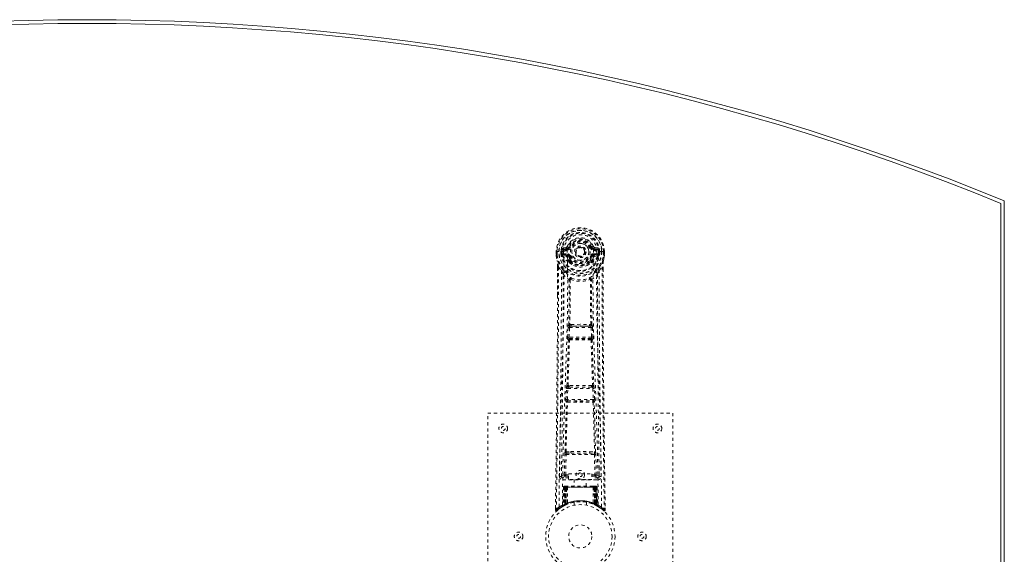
# Model space of a CAD drawing. Header units: inches. Extents: x 12.1 to 71.6, y 7.5 to 55.
# Tile 4 of 4: x 39.7 to 71.6, y 37.7 to 55. Entities that reach past the tile are written whole.
import ezdxf

# ---------------------------------------------------------------- set-up
doc = ezdxf.new("R2010")
doc.units = ezdxf.units.IN
doc.header["$MEASUREMENT"] = 0
doc.linetypes.add('SLD-Dashed', pattern=[0.075, 0.05, -0.025])
doc.linetypes.add('SLD-Solid', pattern=[0])

msp = doc.modelspace()

# ---------------------------------------------------------------- linework, layer by layer
at = {"color": 7, "linetype": 'SLD-Solid', "lineweight": 15}
for p, q in [((71.522, 49.075), (71.522, 13.483)), ((71.522, 13.483), (71.522, 49.075)), ((71.64, 49.154), (71.64, 13.404))]:
    msp.add_line(p, q, dxfattribs=at)
at = {"color": 7, "linetype": 'SLD-Dashed', "lineweight": 0}
for p, q in [((57.433, 47.654), (57.314, 47.63)), ((57.344, 47.594), (57.461, 47.614)), ((57.344, 47.594), (57.344, 47.564)), ((57.461, 47.594), (57.344, 47.594)), ((57.461, 47.614), (57.461, 47.594)), ((57.461, 47.564), (57.461, 47.594)), ((57.521, 47.658), (57.466, 47.681)), ((57.521, 47.658), (57.543, 47.649)), ((58.236, 47.649), (58.259, 47.658)), ((58.259, 47.658), (58.262, 47.65)), ((58.318, 47.614), (58.435, 47.594)), ((58.318, 47.614), (58.318, 47.594)), ((58.435, 47.594), (58.318, 47.594)), ((58.318, 47.564), (58.318, 47.594)), ((58.465, 47.63), (58.346, 47.654)), ((58.435, 47.564), (58.435, 47.594)), ((57.11, 47.513), (57.11, 47.396)), ((57.114, 47.513), (57.11, 47.513)), ((57.11, 47.396), (57.11, 47.392)), ((57.111, 47.513), (57.111, 47.396)), ((57.167, 47.512), (57.114, 47.513)), ((57.14, 47.51), (57.14, 47.396)), ((57.19, 47.512), (57.167, 47.512)), ((57.349, 47.512), (57.19, 47.512)), ((57.261, 47.439), (57.261, 47.51)), ((57.261, 47.439), (57.291, 47.44)), ((57.261, 47.439), (57.261, 47.439)), ((57.296, 47.51), (57.291, 47.51)), ((57.291, 47.51), (57.291, 47.44)), ((57.291, 47.44), (57.296, 47.421)), ((57.296, 47.431), (57.296, 47.51)), ((57.296, 47.421), (57.296, 47.431)), ((57.303, 47.395), (57.307, 47.39)), ((57.307, 47.39), (57.307, 47.389)), ((57.307, 47.39), (57.307, 47.39)), ((57.317, 47.379), (57.307, 47.39)), ((57.317, 47.379), (57.432, 47.358)), ((57.331, 47.442), (57.331, 47.412)), ((57.331, 47.442), (57.461, 47.442)), ((57.461, 47.387), (57.331, 47.412)), ((57.331, 47.412), (57.461, 47.412)), ((57.461, 47.564), (57.344, 47.564)), ((57.461, 47.442), (57.461, 47.412)), ((57.461, 47.387), (57.461, 47.412)), ((57.466, 47.547), (57.466, 47.55)), ((57.543, 47.357), (57.516, 47.346)), ((58.046, 47.503), (58.045, 47.487)), ((58.046, 47.511), (58.046, 47.503)), ((58.264, 47.346), (58.236, 47.357)), ((58.313, 47.55), (58.313, 47.547)), ((58.435, 47.564), (58.318, 47.564)), ((58.318, 47.442), (58.318, 47.412)), ((58.318, 47.442), (58.449, 47.442)), ((58.449, 47.412), (58.318, 47.387)), ((58.318, 47.387), (58.318, 47.412)), ((58.318, 47.412), (58.449, 47.412)), ((58.348, 47.358), (58.462, 47.379)), ((58.589, 47.512), (58.431, 47.512)), ((58.449, 47.412), (58.449, 47.442)), ((58.473, 47.39), (58.462, 47.379)), ((58.462, 47.379), (58.462, 47.379)), ((58.462, 47.379), (58.462, 47.379)), ((58.473, 47.39), (58.477, 47.395)), ((58.483, 47.51), (58.489, 47.51)), ((58.483, 47.431), (58.483, 47.51)), ((58.488, 47.44), (58.483, 47.421)), ((58.483, 47.421), (58.483, 47.431)), ((58.489, 47.44), (58.489, 47.51)), ((58.489, 47.44), (58.518, 47.439)), ((58.518, 47.51), (58.518, 47.439)), ((58.518, 47.51), (58.518, 47.51)), ((58.518, 47.439), (58.518, 47.439)), ((58.612, 47.512), (58.589, 47.512)), ((58.665, 47.513), (58.612, 47.512)), ((58.64, 47.396), (58.64, 47.51)), ((58.669, 47.513), (58.665, 47.513)), ((58.668, 47.396), (58.668, 47.513)), ((58.669, 47.513), (58.669, 47.396)), ((58.669, 47.392), (58.669, 47.396)), ((57.153, 47.012), (57.15, 46.087)), ((57.153, 46.087), (57.154, 47.011)), ((57.182, 47.01), (57.278, 46.895)), ((57.522, 47.197), (57.521, 47.215)), ((57.541, 47.151), (57.529, 47.168)), ((57.545, 47.221), (57.545, 47.202)), ((58.234, 47.202), (58.235, 47.221)), ((58.25, 47.168), (58.239, 47.151)), ((58.258, 47.197), (58.258, 47.215)), ((58.501, 46.895), (58.597, 47.01)), ((58.626, 46.958), (58.626, 47.011)), ((58.627, 47.012), (58.627, 46.958)), ((57.562, 46.592), (57.562, 46.592)), ((58.217, 46.592), (58.217, 46.592)), ((57.479, 44.739), (57.496, 45.056)), ((57.524, 44.737), (57.54, 45.054)), ((57.54, 45.054), (58.239, 45.054)), ((57.591, 45.153), (57.551, 45.152)), ((57.559, 45.099), (57.598, 45.099)), ((58.182, 45.099), (57.598, 45.099)), ((58.182, 45.099), (58.221, 45.099)), ((58.229, 45.152), (58.189, 45.153)), ((58.239, 45.054), (58.256, 44.737)), ((58.3, 44.739), (58.284, 45.056)), ((58.256, 44.737), (57.524, 44.737)), ((57.503, 44.645), (57.489, 44.649)), ((57.547, 44.687), (57.533, 44.692)), ((57.533, 44.692), (58.246, 44.692)), ((58.246, 44.692), (58.232, 44.687)), ((58.276, 44.645), (58.291, 44.649)), ((57.524, 43.168), (57.491, 43.168)), ((57.533, 43.117), (57.501, 43.116)), ((58.247, 43.117), (57.533, 43.117)), ((58.247, 43.117), (58.278, 43.116)), ((58.288, 43.168), (58.256, 43.168)), ((57.425, 42.721), (57.442, 43.074)), ((57.469, 42.719), (57.486, 43.072)), ((57.486, 43.072), (58.293, 43.072)), ((58.293, 43.072), (58.31, 42.719)), ((58.355, 42.721), (58.338, 43.074)), ((57.431, 42.631), (57.439, 42.628)), ((58.31, 42.719), (57.469, 42.719)), ((57.484, 42.671), (57.475, 42.674)), ((57.475, 42.674), (58.304, 42.674)), ((58.304, 42.674), (58.296, 42.671)), ((58.34, 42.628), (58.349, 42.631)), ((54.89, 42.279), (60.89, 42.279)), ((54.89, 34.279), (54.89, 42.279)), ((60.89, 42.279), (60.89, 34.279)), ((57.371, 40.276), (57.387, 40.938)), ((57.416, 40.275), (57.431, 40.936)), ((57.428, 41.022), (57.585, 41.028)), ((57.431, 40.936), (58.348, 40.936)), ((57.439, 40.977), (57.592, 40.98)), ((57.592, 40.98), (58.187, 40.98)), ((58.187, 40.98), (58.34, 40.977)), ((58.195, 41.028), (58.351, 41.022)), ((58.348, 40.936), (58.364, 40.275)), ((58.408, 40.276), (58.393, 40.938)), ((57.281, 40.509), (57.277, 40.222)), ((57.416, 40.23), (57.416, 40.275)), ((57.416, 40.275), (57.51, 40.275)), ((57.51, 40.307), (58.26, 40.307)), ((57.51, 40.127), (57.51, 40.307)), ((58.26, 40.307), (58.26, 40.127)), ((58.26, 40.275), (58.364, 40.275)), ((58.364, 40.23), (58.364, 40.275)), ((58.502, 40.222), (58.499, 40.509)), ((57.277, 40.219), (57.279, 40.211)), ((57.322, 40.173), (57.322, 40.113)), ((57.51, 40.173), (57.322, 40.173)), ((57.322, 40.113), (58.457, 40.113)), ((57.416, 40.23), (57.51, 40.23)), ((58.26, 40.127), (57.51, 40.127)), ((57.695, 40.127), (57.695, 39.904)), ((58.085, 39.904), (58.085, 40.127)), ((58.26, 40.23), (58.364, 40.23)), ((58.457, 40.173), (58.26, 40.173)), ((58.457, 40.113), (58.457, 40.173)), ((58.501, 40.211), (58.502, 40.219)), ((57.344, 39.875), (57.323, 39.27)), ((57.357, 39.875), (57.336, 39.278)), ((57.357, 39.875), (57.344, 39.875)), ((57.378, 39.879), (57.355, 39.285)), ((57.375, 39.875), (57.355, 39.288)), ((57.443, 39.875), (57.375, 39.875)), ((57.391, 39.904), (57.383, 39.904)), ((57.383, 39.875), (57.383, 39.318)), ((57.39, 39.875), (57.383, 39.875)), ((57.397, 39.904), (57.387, 39.904)), ((57.39, 39.875), (58.389, 39.875)), ((57.39, 39.322), (57.39, 39.875)), ((57.396, 39.325), (57.396, 39.875)), ((57.396, 39.875), (57.403, 39.875)), ((57.403, 39.904), (57.397, 39.904)), ((57.403, 39.875), (57.403, 39.328)), ((58.376, 39.875), (57.403, 39.875)), ((57.459, 39.904), (57.405, 39.904)), ((57.421, 39.904), (57.415, 39.904)), ((57.415, 39.875), (57.415, 39.333)), ((57.421, 39.875), (57.415, 39.875)), ((57.421, 39.904), (57.459, 39.904)), ((57.421, 39.875), (58.359, 39.875)), ((57.421, 39.336), (57.421, 39.875)), ((57.443, 39.875), (57.424, 39.324)), ((57.424, 39.324), (57.443, 39.875)), ((57.443, 39.875), (57.443, 39.875)), ((57.474, 39.875), (57.469, 39.354)), ((57.481, 39.904), (57.473, 39.904)), ((58.306, 39.875), (57.474, 39.875)), ((58.298, 39.904), (57.481, 39.904)), ((58.306, 39.904), (58.298, 39.904)), ((58.306, 39.875), (58.31, 39.354)), ((58.374, 39.904), (58.32, 39.904)), ((58.32, 39.904), (58.358, 39.904)), ((58.355, 39.324), (58.336, 39.875)), ((58.336, 39.875), (58.337, 39.875)), ((58.337, 39.875), (58.356, 39.324)), ((58.404, 39.875), (58.337, 39.875)), ((58.364, 39.904), (58.358, 39.904)), ((58.365, 39.875), (58.359, 39.875)), ((58.359, 39.875), (58.359, 39.336)), ((58.365, 39.333), (58.365, 39.875)), ((58.383, 39.904), (58.376, 39.904)), ((58.376, 39.328), (58.376, 39.875)), ((58.376, 39.875), (58.383, 39.875)), ((58.392, 39.904), (58.383, 39.904)), ((58.383, 39.875), (58.383, 39.325)), ((58.396, 39.904), (58.389, 39.904)), ((58.397, 39.875), (58.389, 39.875)), ((58.389, 39.875), (58.389, 39.322)), ((58.397, 39.318), (58.397, 39.875)), ((58.424, 39.285), (58.402, 39.879)), ((58.404, 39.875), (58.424, 39.288)), ((58.422, 39.875), (58.443, 39.278)), ((58.436, 39.875), (58.422, 39.875)), ((58.436, 39.875), (58.457, 39.27)), ((57.323, 39.27), (57.336, 39.278)), ((57.34, 39.263), (57.407, 39.298)), ((57.355, 39.288), (57.424, 39.324)), ((57.383, 39.318), (57.39, 39.322)), ((57.395, 39.292), (57.383, 39.318)), ((57.395, 39.292), (57.387, 39.288)), ((57.403, 39.296), (57.395, 39.292)), ((57.403, 39.328), (57.396, 39.325)), ((57.408, 39.299), (57.396, 39.325)), ((57.4, 39.295), (57.408, 39.299)), ((57.415, 39.302), (57.403, 39.328)), ((57.407, 39.298), (57.415, 39.302)), ((57.407, 39.298), (57.407, 39.298)), ((57.415, 39.333), (57.421, 39.336)), ((57.426, 39.307), (57.415, 39.333)), ((57.433, 39.31), (57.421, 39.336)), ((57.424, 39.324), (57.424, 39.324)), ((57.433, 39.31), (57.426, 39.307)), ((57.69, 39.387), (57.69, 39.29)), ((58.09, 39.29), (58.09, 39.387)), ((58.359, 39.336), (58.347, 39.31)), ((58.353, 39.307), (58.347, 39.31)), ((58.365, 39.333), (58.353, 39.307)), ((58.356, 39.324), (58.355, 39.324)), ((58.356, 39.324), (58.424, 39.288)), ((58.359, 39.336), (58.365, 39.333)), ((58.376, 39.328), (58.364, 39.302)), ((58.383, 39.325), (58.371, 39.299)), ((58.372, 39.298), (58.373, 39.298)), ((58.373, 39.298), (58.388, 39.29)), ((58.383, 39.325), (58.376, 39.328)), ((58.389, 39.322), (58.377, 39.296)), ((58.384, 39.292), (58.377, 39.296)), ((58.397, 39.318), (58.384, 39.292)), ((58.411, 39.279), (58.384, 39.292)), ((58.389, 39.322), (58.397, 39.318)), ((58.392, 39.288), (58.44, 39.263)), ((58.443, 39.278), (58.457, 39.27)), ((57.084, 39.205), (57.083, 39.138)), ((57.084, 39.205), (57.083, 39.138)), ((57.083, 39.138), (57.113, 39.137)), ((57.085, 39.201), (57.085, 39.138)), ((57.133, 39.116), (57.174, 39.15)), ((57.308, 39.245), (57.322, 39.253)), ((58.452, 39.257), (58.465, 39.25)), ((58.458, 39.253), (58.471, 39.245)), ((58.605, 39.151), (58.647, 39.116)), ((58.666, 39.137), (58.646, 39.115)), ((58.696, 39.138), (58.695, 39.205))]:
    msp.add_line(p, q, dxfattribs=at)
at = {"color": 7, "linetype": 'SLD-Dashed', "lineweight": 0, "flags": 128}
for points in [[(57.466, 47.55), (57.472, 47.626), (57.495, 47.701), (57.535, 47.769), (57.588, 47.829), (57.653, 47.878), (57.727, 47.914), (57.807, 47.936), (57.89, 47.943), (57.973, 47.936), (58.052, 47.914), (58.126, 47.878), (58.191, 47.829), (58.245, 47.769), (58.284, 47.701), (58.307, 47.626), (58.313, 47.55)], [(57.344, 47.564), (57.321, 47.569), (57.302, 47.582)], [(57.461, 47.614), (57.498, 47.629), (57.512, 47.642)], [(57.512, 47.642), (57.517, 47.65), (57.521, 47.658)], [(57.571, 47.637), (57.565, 47.639), (57.56, 47.641), (57.556, 47.643), (57.551, 47.645), (57.548, 47.646), (57.545, 47.648), (57.544, 47.648), (57.543, 47.649)], [(58.209, 47.637), (58.214, 47.639), (58.219, 47.641), (58.224, 47.643), (58.228, 47.645), (58.231, 47.646), (58.234, 47.648), (58.236, 47.648), (58.236, 47.649)], [(58.478, 47.582), (58.458, 47.569), (58.435, 47.564)], [(57.11, 47.513), (57.11, 47.513), (57.111, 47.512), (57.113, 47.512), (57.117, 47.512), (57.122, 47.511), (57.127, 47.511), (57.133, 47.511), (57.14, 47.51)], [(57.11, 47.396), (57.123, 47.299), (57.139, 47.223)], [(57.11, 47.392), (57.111, 47.392), (57.113, 47.393), (57.116, 47.393), (57.12, 47.394), (57.124, 47.394), (57.129, 47.395), (57.134, 47.396), (57.14, 47.396)], [(57.14, 47.396), (57.133, 47.396), (57.127, 47.396), (57.122, 47.396), (57.117, 47.396), (57.113, 47.396), (57.111, 47.396), (57.11, 47.396), (57.11, 47.396)], [(57.11, 47.392), (57.122, 47.302), (57.141, 47.212)], [(57.202, 39.231), (57.209, 40.278), (57.229, 41.323), (57.258, 42.365), (57.293, 43.403), (57.328, 44.437), (57.353, 45.467), (57.361, 46.492), (57.349, 47.512)], [(57.291, 47.44), (57.291, 47.44), (57.291, 47.44)], [(57.296, 47.431), (57.313, 47.439), (57.331, 47.442)], [(57.311, 39.287), (57.32, 40.332), (57.341, 41.374), (57.373, 42.414), (57.41, 43.45), (57.447, 44.481), (57.473, 45.508), (57.481, 46.53), (57.467, 47.547)], [(57.459, 47.335), (57.446, 47.352), (57.432, 47.358)], [(57.521, 47.215), (57.489, 47.268), (57.459, 47.335)], [(57.516, 47.346), (57.543, 47.283), (57.573, 47.233)], [(57.571, 47.369), (57.565, 47.367), (57.56, 47.365), (57.556, 47.363), (57.551, 47.361), (57.548, 47.36), (57.545, 47.358), (57.544, 47.358), (57.543, 47.357)], [(57.943, 47.356), (57.901, 47.347), (57.884, 47.347)], [(58.206, 47.233), (58.236, 47.283), (58.264, 47.346)], [(58.209, 47.369), (58.214, 47.367), (58.219, 47.365), (58.224, 47.363), (58.228, 47.361), (58.231, 47.36), (58.234, 47.358), (58.236, 47.358), (58.236, 47.357)], [(58.258, 47.215), (58.291, 47.268), (58.321, 47.335)], [(58.469, 39.287), (58.46, 40.332), (58.438, 41.375), (58.407, 42.414), (58.369, 43.45), (58.333, 44.481), (58.307, 45.508), (58.299, 46.53), (58.313, 47.547)], [(58.321, 47.335), (58.334, 47.352), (58.348, 47.358)], [(58.578, 39.231), (58.57, 40.278), (58.551, 41.323), (58.521, 42.365), (58.486, 43.403), (58.452, 44.437), (58.427, 45.467), (58.418, 46.492), (58.431, 47.512)], [(58.449, 47.442), (58.467, 47.439), (58.483, 47.431)], [(58.489, 47.44), (58.488, 47.44), (58.488, 47.44)], [(58.489, 47.51), (58.492, 47.51), (58.499, 47.51), (58.508, 47.51), (58.518, 47.51)], [(58.639, 47.212), (58.656, 47.292), (58.669, 47.392)], [(58.64, 47.51), (58.646, 47.511), (58.652, 47.511), (58.658, 47.511), (58.662, 47.512), (58.666, 47.512), (58.669, 47.512), (58.67, 47.512), (58.669, 47.513)], [(58.669, 47.396), (58.67, 47.396), (58.669, 47.396), (58.666, 47.396), (58.662, 47.396), (58.658, 47.396), (58.652, 47.396), (58.646, 47.396), (58.64, 47.396)], [(58.669, 47.392), (58.668, 47.392), (58.666, 47.393), (58.663, 47.393), (58.66, 47.394), (58.655, 47.394), (58.65, 47.395), (58.645, 47.396), (58.64, 47.396)], [(58.669, 47.396), (58.657, 47.299), (58.641, 47.223)], [(57.182, 47.01), (57.181, 45.544), (57.172, 44.072), (57.157, 42.625), (57.155, 42.404), (57.152, 42.174), (57.149, 41.971), (57.147, 41.772), (57.144, 41.557), (57.142, 41.407), (57.14, 41.25), (57.138, 41.094), (57.137, 40.976), (57.135, 40.836), (57.133, 40.674), (57.129, 40.342), (57.126, 40.137), (57.123, 39.883), (57.119, 39.621), (57.116, 39.373), (57.113, 39.137)], [(57.139, 47.223), (57.139, 47.217), (57.141, 47.212)], [(57.32, 46.934), (57.22, 47.058), (57.141, 47.212)], [(57.153, 47.012), (57.152, 47.011), (57.153, 47.011), (57.155, 47.011), (57.159, 47.01), (57.164, 47.01), (57.17, 47.01), (57.176, 47.01), (57.182, 47.01)], [(57.541, 47.151), (57.615, 47.093), (57.672, 47.063)], [(58.107, 47.063), (58.164, 47.093), (58.239, 47.151)], [(58.459, 46.934), (58.56, 47.058), (58.639, 47.212)], [(58.597, 47.01), (58.603, 47.01), (58.609, 47.01), (58.615, 47.01), (58.62, 47.01), (58.624, 47.011), (58.626, 47.011), (58.627, 47.011), (58.627, 47.012)], [(58.597, 47.01), (58.599, 45.546), (58.608, 44.073), (58.622, 42.625), (58.625, 42.378), (58.628, 42.12), (58.631, 41.905), (58.634, 41.676), (58.637, 41.425), (58.64, 41.154), (58.643, 40.936), (58.647, 40.674), (58.651, 40.35), (58.654, 40.139), (58.657, 39.881), (58.66, 39.619), (58.663, 39.371), (58.666, 39.137)], [(58.627, 46.958), (58.635, 44.388), (58.663, 41.763), (58.696, 39.138)], [(58.639, 47.212), (58.64, 47.217), (58.641, 47.223)], [(57.278, 46.895), (57.278, 46.374), (57.276, 45.842), (57.274, 45.296), (57.27, 44.781), (57.266, 44.251), (57.261, 43.699), (57.255, 43.21), (57.252, 42.953), (57.249, 42.68), (57.245, 42.392), (57.242, 42.087), (57.238, 41.812), (57.235, 41.571), (57.232, 41.38), (57.23, 41.166), (57.226, 40.924), (57.223, 40.699), (57.221, 40.506), (57.219, 40.347), (57.217, 40.219)], [(57.337, 46.782), (57.424, 46.681), (57.524, 46.593)], [(57.416, 46.846), (57.425, 46.837), (57.43, 46.83)], [(57.572, 46.604), (57.567, 46.612), (57.56, 46.619), (57.552, 46.622), (57.544, 46.622), (57.537, 46.618), (57.531, 46.612), (57.526, 46.603), (57.524, 46.593)], [(58.255, 46.593), (58.253, 46.603), (58.249, 46.612), (58.243, 46.618), (58.235, 46.622), (58.227, 46.622), (58.219, 46.619), (58.212, 46.612), (58.207, 46.604)], [(58.255, 46.593), (58.356, 46.681), (58.442, 46.782)], [(58.349, 46.83), (58.354, 46.837), (58.364, 46.846)], [(58.562, 40.219), (58.561, 40.355), (58.558, 40.527), (58.556, 40.736), (58.552, 40.981), (58.549, 41.23), (58.546, 41.45), (58.544, 41.604), (58.542, 41.741), (58.541, 41.863), (58.539, 42.018), (58.537, 42.181), (58.535, 42.337), (58.525, 43.151), (58.516, 43.969), (58.508, 44.942), (58.503, 45.931), (58.501, 46.895)], [(57.515, 45.146), (57.525, 45.866), (57.526, 46.585)], [(57.562, 46.592), (57.561, 45.873), (57.551, 45.152)], [(58.229, 45.152), (58.218, 45.873), (58.217, 46.592)], [(58.265, 45.146), (58.254, 45.866), (58.253, 46.585)], [(57.15, 46.087), (57.144, 44.388), (57.117, 41.763), (57.084, 39.205)], [(57.496, 45.056), (57.501, 45.056), (57.511, 45.056), (57.525, 45.055), (57.54, 45.054)], [(57.559, 45.099), (57.558, 45.098), (57.556, 45.097), (57.553, 45.094), (57.547, 45.084), (57.543, 45.07), (57.54, 45.054)], [(57.591, 45.153), (57.89, 45.154), (58.189, 45.153)], [(57.598, 45.099), (57.89, 45.1), (58.182, 45.099)], [(58.239, 45.054), (58.254, 45.055), (58.268, 45.056), (58.278, 45.056), (58.284, 45.056)], [(57.479, 44.739), (57.485, 44.739), (57.495, 44.738), (57.509, 44.738), (57.524, 44.737)], [(57.533, 44.692), (57.528, 44.696), (57.525, 44.706), (57.524, 44.712), (57.523, 44.72), (57.523, 44.728), (57.524, 44.737)], [(58.256, 44.737), (58.256, 44.728), (58.256, 44.72), (58.256, 44.712), (58.255, 44.706), (58.251, 44.696), (58.246, 44.692)], [(58.256, 44.737), (58.27, 44.738), (58.285, 44.738), (58.295, 44.739), (58.3, 44.739)], [(57.457, 43.163), (57.481, 43.905), (57.503, 44.645)], [(57.491, 43.168), (57.516, 43.91), (57.539, 44.651)], [(58.241, 44.651), (58.263, 43.91), (58.288, 43.168)], [(58.323, 43.163), (58.298, 43.905), (58.276, 44.645)], [(57.442, 43.074), (57.444, 43.106), (57.444, 43.108)], [(58.338, 43.074), (58.335, 43.106), (58.335, 43.108)], [(57.442, 43.074), (57.446, 43.074), (57.457, 43.073), (57.471, 43.073), (57.486, 43.072)], [(58.293, 43.072), (58.309, 43.073), (58.323, 43.073), (58.333, 43.074), (58.338, 43.074)], [(57.395, 41.02), (57.415, 41.825), (57.439, 42.628)], [(57.425, 42.721), (57.429, 42.721), (57.44, 42.721), (57.454, 42.72), (57.469, 42.719)], [(57.429, 41.022), (57.448, 41.828), (57.473, 42.632)], [(58.306, 42.632), (58.331, 41.828), (58.351, 41.022)], [(58.31, 42.719), (58.326, 42.72), (58.34, 42.721), (58.35, 42.721), (58.355, 42.721)], [(58.384, 41.02), (58.365, 41.825), (58.34, 42.628)], [(57.387, 40.938), (57.391, 40.938), (57.401, 40.937), (57.416, 40.937), (57.431, 40.936)], [(57.585, 41.028), (57.89, 41.028), (58.195, 41.028)], [(57.592, 40.98), (57.89, 40.98), (58.187, 40.98)], [(58.348, 40.936), (58.364, 40.937), (58.378, 40.937), (58.388, 40.938), (58.393, 40.938)], [(57.371, 40.276), (57.302, 40.248), (57.277, 40.219)], [(57.371, 40.276), (57.376, 40.276), (57.386, 40.276), (57.4, 40.276), (57.416, 40.275)], [(58.364, 40.275), (58.38, 40.276), (58.394, 40.276), (58.404, 40.276), (58.408, 40.276)], [(58.502, 40.219), (58.478, 40.248), (58.408, 40.276)], [(57.322, 40.173), (57.346, 40.202), (57.416, 40.23)], [(58.364, 40.23), (58.433, 40.202), (58.457, 40.173)], [(57.344, 39.875), (57.347, 39.875), (57.355, 39.875), (57.368, 39.875), (57.383, 39.875)], [(57.396, 39.875), (57.382, 39.875), (57.369, 39.875), (57.361, 39.875), (57.357, 39.875)], [(57.375, 39.875), (57.376, 39.875), (57.378, 39.875), (57.381, 39.875), (57.386, 39.875), (57.392, 39.875), (57.399, 39.875), (57.407, 39.875), (57.415, 39.875)], [(57.474, 39.875), (57.463, 39.875), (57.453, 39.875), (57.447, 39.875), (57.443, 39.875)], [(58.336, 39.875), (58.333, 39.875), (58.326, 39.875), (58.317, 39.875), (58.306, 39.875)], [(58.365, 39.875), (58.373, 39.875), (58.38, 39.875), (58.387, 39.875), (58.393, 39.875), (58.398, 39.875), (58.402, 39.875), (58.404, 39.875), (58.404, 39.875)], [(58.374, 39.904), (58.374, 39.904), (58.373, 39.904)], [(58.422, 39.875), (58.419, 39.875), (58.41, 39.875), (58.398, 39.875), (58.383, 39.875)], [(58.397, 39.875), (58.412, 39.875), (58.424, 39.875), (58.433, 39.875), (58.436, 39.875)], [(58.404, 39.875), (58.403, 39.882), (58.402, 39.884)], [(57.39, 39.322), (57.395, 39.312), (57.399, 39.303), (57.402, 39.298), (57.403, 39.296)], [(58.426, 39.281), (58.425, 39.287), (58.425, 39.289)], [(58.463, 39.252), (58.456, 39.263), (58.452, 39.277)], [(57.086, 39.138), (57.088, 39.13), (57.091, 39.123), (57.097, 39.116), (57.103, 39.111), (57.11, 39.108), (57.117, 39.108), (57.125, 39.11), (57.131, 39.114)], [(57.133, 39.115), (57.166, 39.144), (57.174, 39.15)], [(57.25, 39.207), (57.299, 39.239), (57.344, 39.265)], [(58.441, 39.262), (58.481, 39.239), (58.529, 39.207)], [(58.648, 39.118), (58.655, 39.114), (58.663, 39.111), (58.671, 39.111), (58.679, 39.112), (58.686, 39.116), (58.691, 39.121), (58.695, 39.128), (58.696, 39.135)], [(58.696, 39.138), (58.696, 39.138), (58.694, 39.138), (58.688, 39.137), (58.678, 39.138), (58.672, 39.138), (58.666, 39.137)]]:
    msp.add_lwpolyline(points, dxfattribs=at)
at = {"color": 7, "linetype": 'SLD-Dashed', "lineweight": 0}
for centre, radius in [((57.89, 47.503), 0.7), ((57.89, 47.503), 0.69), ((57.89, 47.503), 0.623), ((57.89, 47.503), 0.32), ((57.89, 47.503), 0.275), ((57.89, 47.503), 0.188), ((57.89, 47.503), 0.156), ((57.89, 47.503), 0.142), ((57.89, 47.503), 0.14), ((57.89, 47.503), 0.138), ((55.39, 41.779), 0.141), ((55.39, 41.779), 0.0625), ((60.39, 41.779), 0.141), ((60.39, 41.779), 0.0625), ((57.89, 40.279), 0.14), ((57.89, 40.279), 0.0625), ((57.89, 38.279), 1.125), ((57.89, 38.279), 1.03), ((57.89, 38.279), 0.375), ((55.89, 38.279), 0.141), ((55.89, 38.279), 0.0625), ((59.89, 38.279), 0.14), ((59.89, 38.279), 0.0625)]:
    msp.add_circle(centre, radius, dxfattribs=at)
at = {"color": 7, "linetype": 'SLD-Solid', "lineweight": 15}
for radius, start, end in [(78.262, 67.65804, 112.34196), (78.144, 67.71607, 112.28393), (78.144, 67.71607, 112.28393)]:
    msp.add_arc((41.89, -23.233), radius, start, end, dxfattribs=at)
at = {"color": 7, "linetype": 'SLD-Dashed', "lineweight": 0}
for centre, radius, start, end in [((57.89, 47.503), 0.78, 0.7166, 179.2834), ((57.89, 47.503), 0.78, 0, 179.3038), ((57.89, 47.503), 0.75, 0.5685, 179.4315), ((57.89, 47.503), 0.629, 0.6528, 179.3472), ((57.89, 47.503), 0.599, 0.6527, 179.3473), ((57.89, 47.518), 0.541, 359.3501, 180.6499), ((57.89, 47.503), 0.459, 22.774, 157.226), ((57.89, 47.503), 0.4, 22.774, 157.226), ((57.89, 47.503), 0.593, 172.3909, 179.3289), ((57.506, 47.554), 0.206, 158.346, 172.3376), ((57.343, 47.624), 0.0299, 167.8938, 271.952), ((57.462, 47.645), 0.0301, 162.3483, 268.5779), ((57.424, 47.698), 0.0453, 281.2469, 337.578), ((57.461, 47.683), 0.089, 270, 337.226), ((57.461, 47.683), 0.119, 269.9997, 337.2264), ((57.89, 47.503), 0.376, 22.774, 157.226), ((57.89, 47.503), 0.346, 22.7741, 157.2259), ((57.89, 47.503), 0.275, 82.5718, 262.5719), ((57.89, 47.503), 0.275, 262.5717, 82.572), ((58.318, 47.683), 0.119, 202.7742, 270.0003), ((58.318, 47.683), 0.089, 202.774, 270), ((58.858, 46.308), 1.477, 111.6226, 113.9248), ((58.324, 47.686), 0.0715, 209.6357, 265.2026), ((58.355, 47.698), 0.0454, 202.49, 258.687), ((58.318, 47.645), 0.0301, 271.4246, 17.6492), ((58.436, 47.624), 0.0299, 268.0451, 12.109), ((58.274, 47.554), 0.206, 7.6614, 21.6576), ((57.89, 47.503), 0.593, 0.6711, 7.6091), ((57.14, 47.396), 0.03, 180.0028, 185.051), ((57.89, 47.503), 0.787, 188.0937, 351.9063), ((57.89, 47.503), 0.758, 188.0936, 351.9064), ((57.288, 48.558), 1.048, 268.5369, 270.1565), ((57.89, 47.503), 0.632, 185.8273, 354.1727), ((57.89, 47.503), 0.602, 186.0327, 353.9673), ((57.383, 47.428), 0.0864, 184.573, 202.6818), ((57.33, 47.381), 0.0306, 89.0698, 154.5724), ((57.759, 47.599), 0.499, 204.889, 243.9932), ((57.698, 47.601), 0.441, 210.227, 246.4271), ((57.468, 47.325), 0.221, 90.3109, 122.5172), ((57.462, 47.357), 0.0299, 91.0965, 178.7774), ((57.489, 47.33), 0.031, 31.5684, 169.9047), ((57.461, 47.323), 0.119, 22.7736, 90.0003), ((57.461, 47.323), 0.089, 22.774, 90), ((57.455, 47.322), 0.0649, 21.3155, 85.0804), ((57.89, 47.503), 0.376, 202.774, 337.226), ((57.89, 47.503), 0.346, 202.7741, 337.2259), ((58.318, 47.323), 0.119, 89.9997, 157.2258), ((58.318, 47.323), 0.089, 90, 157.226), ((58.026, 47.594), 0.492, 295.7074, 335.4806), ((58.081, 47.601), 0.441, 293.5935, 329.7438), ((58.324, 47.322), 0.0649, 94.9196, 158.6845), ((58.29, 47.33), 0.031, 10.1769, 148.3495), ((58.307, 47.315), 0.233, 58.0396, 88.5922), ((58.318, 47.357), 0.0299, 1.1683, 88.9554), ((58.449, 47.381), 0.0306, 25.4253, 90.9304), ((58.368, 47.435), 0.116, 339.62, 353.1203), ((55.966, 47.041), 1.187, 358.5727, 8.7891), ((53.667, 46.394), 3.569, 9.9436, 13.252), ((57.552, 47.212), 0.0305, 44.5497, 174.2837), ((57.543, 47.175), 0.0459, 88.3074, 118.8631), ((57.566, 47.193), 0.0449, 175.0908, 213.9401), ((57.544, 47.156), 0.046, 88.2956, 118.8022), ((57.58, 47.147), 0.0396, 127.1217, 174.8245), ((57.572, 47.199), 0.0347, 87.2632, 140.608), ((57.89, 47.515), 0.453, 220.451, 319.549), ((57.578, 47.204), 0.033, 181.8784, 228.3857), ((57.89, 47.543), 0.494, 227.4886, 312.5114), ((57.89, 47.496), 0.411, 219.7062, 320.2938), ((57.89, 47.483), 0.473, 242.6139, 297.3861), ((58.228, 47.212), 0.0305, 5.7176, 135.4482), ((58.208, 47.199), 0.0347, 39.3952, 92.7336), ((58.201, 47.204), 0.033, 311.6143, 358.1216), ((58.199, 47.147), 0.0396, 5.174, 52.8781), ((58.236, 47.156), 0.046, 61.196, 91.7048), ((58.236, 47.175), 0.0459, 61.1293, 91.6989), ((58.213, 47.193), 0.0448, 326.2161, 4.9407), ((62.111, 46.394), 3.567, 166.747, 170.0572), ((59.814, 47.041), 1.187, 171.2116, 181.4272), ((-442.209, 48.1), 499.548, 359.09607, 359.84879), ((57.612, 46.576), 0.461, 129.1754, 136.3358), ((52.543, 44.342), 5.379, 26.9708, 28.3303), ((58.871, 48.512), 2.213, 225.5083, 228.8677), ((57.398, 46.779), 0.0608, 58.0026, 177.4276), ((58.162, 47.342), 0.893, 214.9893, 231.147), ((57.585, 46.589), 0.0608, 73.7745, 175.9548), ((57.644, 46.587), 0.0738, 124.9749, 166.7633), ((57.89, 47.441), 0.844, 250.0605, 289.9395), ((57.618, 47.342), 0.893, 308.8526, 325.011), ((58.195, 46.589), 0.0608, 4.0434, 106.2265), ((58.135, 46.587), 0.0738, 13.2409, 55.0208), ((58.381, 46.779), 0.0608, 2.5692, 122.004), ((56.908, 48.512), 2.213, 311.1323, 314.4917), ((63.207, 44.357), 5.346, 151.6655, 153.0334), ((557.983, 48.1), 499.542, 180.1512, 180.90393), ((58.168, 46.577), 0.461, 43.6624, 50.8261), ((57.513, 46.586), 0.0133, 356.7984, 33.9495), ((57.559, 46.522), 0.0708, 87.2829, 117.282), ((57.575, 46.591), 0.0128, 102.3288, 173.3766), ((57.89, 47.516), 0.966, 250.8189, 289.1817), ((58.204, 46.591), 0.0128, 6.6466, 77.6613), ((58.221, 46.522), 0.0709, 62.7174, 92.7126), ((58.266, 46.586), 0.0134, 146.1018, 183.2786), ((57.677, 45.065), 0.181, 153.537, 182.7742), ((57.545, 45.079), 0.0735, 85.5129, 114.1487), ((57.56, 45.144), 0.0457, 178.2711, 268.1465), ((57.654, 45.141), 0.104, 173.8619, 204.0307), ((57.69, 45.139), 0.101, 172.2347, 203.4737), ((58.089, 45.139), 0.101, 336.5263, 7.7653), ((58.126, 45.141), 0.104, 335.9687, 6.1411), ((58.219, 45.144), 0.0457, 271.8543, 1.7281), ((58.182, 45.056), 0.0575, 357.8226, 47.5886), ((58.235, 45.079), 0.073, 65.7468, 94.5967), ((58.103, 45.065), 0.181, 357.2176, 26.468), ((57.64, 44.71), 0.163, 169.7788, 201.8738), ((58.139, 44.71), 0.163, 338.1274, 10.2201), ((57.534, 44.647), 0.0451, 90.8598, 176.7734), ((57.548, 44.642), 0.0451, 90.8953, 176.6084), ((57.532, 44.576), 0.0749, 85.0947, 112.9484), ((57.596, 44.656), 0.0574, 147.5, 185.9283), ((57.89, 82.023), 37.374, 269.4617, 270.5381), ((57.89, 77.276), 32.591, 269.398, 270.602), ((58.231, 44.642), 0.0451, 3.3935, 89.1028), ((58.183, 44.656), 0.0578, 354.2288, 32.3429), ((58.247, 44.576), 0.075, 67.0736, 94.8909), ((58.246, 44.647), 0.0451, 3.2281, 89.1387), ((57.58, 43.107), 0.136, 155.3363, 179.2483), ((57.484, 43.084), 0.0843, 84.8724, 108.7973), ((57.501, 43.162), 0.0448, 177.939, 222.9046), ((57.501, 43.159), 0.0424, 220.4386, 270.4248), ((57.554, 43.074), 0.068, 141.1101, 181.6283), ((57.578, 43.158), 0.0869, 173.4611, 208.341), ((57.604, 43.156), 0.0814, 171.2436, 208.6905), ((57.89, 10.384), 32.786, 89.3606, 90.6394), ((57.89, 9.754), 33.365, 89.3872, 90.6128), ((58.175, 43.156), 0.0814, 331.3101, 8.7513), ((58.202, 43.158), 0.0867, 331.6243, 6.5744), ((58.277, 43.162), 0.0456, 271.254, 1.8252), ((58.225, 43.074), 0.068, 358.363, 38.9031), ((58.296, 43.084), 0.0837, 71.1218, 95.2097), ((58.199, 43.107), 0.136, 0.7166, 24.7135), ((57.631, 42.691), 0.209, 171.5848, 196.4936), ((57.476, 42.629), 0.0451, 90.5948, 177.0795), ((57.484, 42.626), 0.0451, 90.6216, 177.0122), ((57.466, 42.541), 0.0908, 85.1437, 107.0296), ((57.523, 42.704), 0.0564, 164.2704, 211.7539), ((57.528, 42.638), 0.0546, 143.5223, 186.9855), ((57.89, 79.272), 36.643, 269.3488, 270.6511), ((57.89, 75.483), 32.815, 269.2909, 270.7091), ((58.295, 42.626), 0.0451, 2.989, 89.3788), ((58.252, 42.638), 0.055, 353.1637, 36.3317), ((58.256, 42.704), 0.0563, 328.2406, 15.7321), ((58.304, 42.629), 0.0451, 2.919, 89.4067), ((58.314, 42.541), 0.091, 73.0005, 94.8397), ((58.148, 42.691), 0.209, 343.5056, 8.4145), ((57.788, 40.937), 0.401, 168.1469, 179.9236), ((57.421, 40.883), 0.139, 86.859, 100.6176), ((57.441, 41.023), 0.0456, 184.1746, 268.2455), ((57.539, 41.025), 0.111, 181.7838, 205.6621), ((57.536, 40.937), 0.105, 157.527, 180.3693), ((57.673, 41.016), 0.0888, 172.3641, 204.3966), ((58.106, 41.016), 0.0888, 335.6038, 7.6382), ((58.242, 41.025), 0.109, 334.2118, 358.3452), ((58.339, 41.023), 0.0456, 271.7538, 355.8261), ((58.243, 40.937), 0.105, 359.6329, 22.4708), ((58.359, 40.881), 0.141, 79.4672, 93.0565), ((57.992, 40.937), 0.401, 0.0752, 11.8394), ((57.416, 40.276), 0.0451, 179.0356, 269.5698), ((58.363, 40.276), 0.0451, 270.4319, 0.8988), ((57.253, 41.815), 1.596, 268.7145, 270.8687), ((57.322, 40.218), 0.105, 179.2624, 269.9954), ((57.321, 40.216), 0.0423, 186.569, 271.9628), ((58.457, 40.218), 0.105, 270.0056, 0.7366), ((58.459, 40.216), 0.0423, 268.0377, 353.4321), ((58.527, 41.816), 1.597, 269.1326, 271.2848), ((57.374, 39.874), 0.03, 90.004, 178.0066), ((57.405, 39.831), 0.0742, 106.7388, 144.0526), ((57.387, 39.874), 0.03, 90.029, 178.031), ((57.402, 39.739), 0.163, 91.7042, 100.6262), ((57.405, 39.874), 0.03, 90.0614, 178.0681), ((57.41, 39.869), 0.0356, 82.0671, 170.2937), ((57.802, 39.882), 0.412, 176.9614, 180.9909), ((57.979, 39.881), 0.583, 177.9573, 180.6138), ((57.829, 39.882), 0.426, 177.0593, 180.958), ((57.859, 39.882), 0.444, 177.1775, 180.9141), ((57.865, 39.882), 0.444, 177.1775, 180.9141), ((57.473, 39.874), 0.0299, 90.1862, 178.2045), ((57.473, 39.874), 0.0299, 90.1862, 178.2023), ((57.51, 39.881), 0.0369, 141.855, 189.6667), ((58.271, 39.882), 0.0354, 349.2758, 39.2025), ((58.306, 39.874), 0.0299, 1.7968, 89.8148), ((58.307, 39.874), 0.0299, 1.7968, 89.8125), ((57.911, 39.882), 0.448, 359.094, 2.8005), ((57.921, 39.882), 0.444, 359.0859, 2.8225), ((58.374, 39.874), 0.03, 1.9328, 89.9376), ((57.95, 39.882), 0.427, 359.0481, 2.9346), ((57.794, 39.881), 0.589, 359.4008, 2.028), ((58.378, 39.736), 0.166, 79.5986, 88.3409), ((57.977, 39.882), 0.413, 359.0128, 3.0349), ((58.392, 39.874), 0.03, 1.9703, 89.9697), ((58.375, 39.831), 0.0742, 35.9474, 73.2612), ((58.406, 39.874), 0.03, 1.9956, 89.996), ((57.89, 38.279), 1.158, 47.8706, 132.1289), ((57.877, 38.04), 1.37, 114.4312, 119.5489), ((57.89, 38.247), 1.19, 60.8884, 119.1116), ((57.352, 39.299), 0.0429, 196.9735, 245.8372), ((57.306, 39.279), 0.0299, 300.2787, 358.0939), ((57.869, 38.657), 0.821, 126.363, 131.7406), ((57.89, 38.279), 1.128, 60.489, 119.511), ((57.867, 38.665), 0.81, 125.4952, 130.8632), ((57.339, 39.421), 0.138, 269.4167, 293.4597), ((57.889, 38.281), 1.125, 114.259, 119.2008), ((57.327, 39.287), 0.0273, 297.6585, 2.2961), ((57.325, 39.289), 0.0299, 299.2315, 358.193), ((57.869, 38.667), 0.806, 124.319, 129.6143), ((57.89, 38.28), 1.155, 64.3785, 115.6215), ((57.89, 38.28), 1.155, 65.0795, 114.9205), ((57.395, 39.325), 0.0297, 295.4327, 358.5202), ((57.394, 39.325), 0.0297, 295.4794, 358.5176), ((57.89, 38.28), 1.155, 66.0603, 113.9397), ((57.845, 38.729), 0.729, 121.0004, 125.2171), ((57.89, 38.316), 1.12, 67.9469, 112.0532), ((57.44, 39.336), 0.0345, 344.8469, 31.0221), ((58.34, 39.336), 0.0346, 148.9835, 195.1426), ((57.934, 38.728), 0.73, 54.7866, 58.9959), ((57.89, 38.28), 1.126, 60.8015, 65.7387), ((58.385, 39.325), 0.0297, 181.4769, 244.5695), ((58.386, 39.325), 0.0297, 181.4822, 244.5202), ((57.907, 38.662), 0.812, 50.4062, 55.6616), ((57.889, 38.278), 1.128, 59.7409, 64.7239), ((57.912, 38.664), 0.812, 49.1411, 54.4994), ((57.879, 38.257), 1.154, 59.9619, 64.0324), ((57.908, 38.655), 0.824, 48.2692, 53.6272), ((58.454, 39.289), 0.0299, 181.8045, 240.7709), ((58.455, 39.289), 0.03, 196.8961, 241.2659), ((58.473, 39.279), 0.0299, 181.9072, 239.7243), ((58.428, 39.299), 0.0429, 294.1658, 343.0264), ((57.902, 38.04), 1.37, 60.4512, 65.569), ((57.889, 38.237), 1.209, 124.6689, 131.8406), ((57.113, 39.137), 0.03, 179.2793, 312.137), ((57.183, 39.181), 0.0826, 211.7767, 232.6783), ((57.885, 38.285), 1.12, 124.6289, 132.0869), ((57.232, 39.231), 0.03, 180.1675, 304.0697), ((57.89, 38.279), 1.128, 119.5113, 124.6481), ((57.293, 39.271), 0.03, 301.044, 358.0135), ((57.871, 38.311), 1.091, 118.6277, 120.2711), ((57.89, 38.279), 1.128, 55.3523, 60.4883), ((58.506, 39.307), 0.0714, 211.6381, 238.9256), ((57.901, 38.298), 1.105, 58.9509, 59.8512), ((58.487, 39.271), 0.03, 181.9844, 238.9541), ((58.548, 39.231), 0.03, 235.9349, 359.8291), ((57.892, 38.282), 1.124, 47.9075, 55.3626), ((57.888, 38.234), 1.213, 48.1747, 55.3213), ((58.666, 39.137), 0.03, 227.8633, 0.7194)]:
    msp.add_arc(centre, radius, start, end, dxfattribs=at)

doc.saveas('drawing.dxf')
